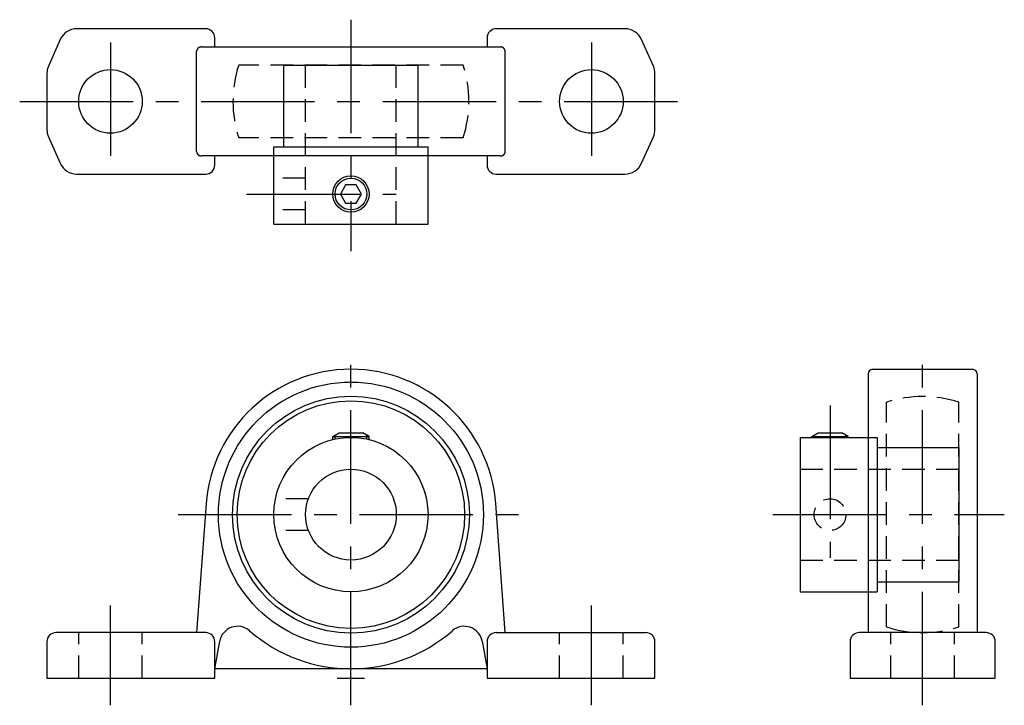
# Model space of a CAD drawing. Extents: x -37 to 72, y -3 to 73.
import ezdxf

# ---------------------------------------------------------------- set-up
doc = ezdxf.new("R2010")
doc.units = 0
doc.header["$LTSCALE"] = 10
doc.linetypes.add('CENTER', pattern=[2, 1.25, -0.25, 0.25, -0.25])
doc.linetypes.add('HIDDEN', pattern=[0.375, 0.25, -0.125])
doc.layers.get('0').update_dxf_attribs({"linetype": 'CONTINUOUS'})
doc.layers.add('CENTER', color=1, linetype='CENTER')
doc.layers.add('HIDDEN', color=3, linetype='HIDDEN')

msp = doc.modelspace()

# ---------------------------------------------------------------- linework, layer by layer
for p, q in [((-16, 71.5), (-30.2, 71.5)), ((30.2, 71.5), (16, 71.5)), ((-32.03, 70.31), (-33.33, 67.39)), ((-16.5, 69.5), (16.5, 69.5)), ((-15, 69.5), (-15, 70.5)), ((15, 70.5), (15, 69.5)), ((33.33, 67.39), (32.03, 70.31)), ((-17, 58), (-17, 69)), ((17, 58), (17, 69)), ((-7.4, 67.5), (7.4, 67.5)), ((-7.4, 58.5), (-7.4, 67.5)), ((7.4, 58.5), (7.4, 67.5)), ((-33.5, 66.58), (-33.5, 60.42)), ((33.5, 60.42), (33.5, 66.58)), ((-33.33, 59.61), (-32.03, 56.69)), ((32.03, 56.69), (33.33, 59.61)), ((-8.5, 58.5), (8.5, 58.5)), ((-8.5, 50), (-8.5, 58.5)), ((8.5, 50), (8.5, 58.5)), ((16.5, 57.5), (-16.5, 57.5)), ((-15, 56.5), (-15, 57.5)), ((15, 57.5), (15, 56.5)), ((-30.2, 55.5), (-16, 55.5)), ((16, 55.5), (30.2, 55.5)), ((-8.5, 50), (8.5, 50)), ((57.5, 34), (68.5, 34)), ((57, 33.5), (57, 5)), ((69, 33.5), (69, 5)), ((-2, 26.6), (-1.31, 27)), ((-2, 26.6), (2, 26.6)), ((-2, 26.26), (-2, 26.6)), ((-1.75, 26.32), (-1.75, 26.74)), ((-1.31, 27), (1.31, 27)), ((2, 26.6), (1.31, 27)), ((1.75, 26.32), (1.75, 26.74)), ((2, 26.26), (2, 26.6)), ((49.5, 26.5), (58, 26.5)), ((49.5, 26.5), (49.5, 9.5)), ((50.8, 26.6), (51.49, 27)), ((50.8, 26.6), (54.8, 26.6)), ((50.8, 26.5), (50.8, 26.6)), ((51.05, 26.5), (51.05, 26.74)), ((51.49, 27), (54.11, 27)), ((54.8, 26.6), (54.11, 27)), ((54.55, 26.5), (54.55, 26.74)), ((54.8, 26.5), (54.8, 26.6)), ((58, 26.5), (58, 9.5)), ((58, 25.4), (67, 25.4)), ((67, 25.4), (67, 10.6)), ((-15.96, 19.17), (-17, 5)), ((17, 5), (15.96, 19.17)), ((58, 10.6), (67, 10.6)), ((49.5, 9.5), (58, 9.5)), ((-16, 5), (-32.5, 5)), ((16, 5), (32.5, 5)), ((70, 5), (56, 5)), ((-33.5, 4), (-33.5, 0)), ((-15, 1), (-14.46, 4.05)), ((-15, 0), (-15, 4)), ((14.46, 4.05), (15, 1)), ((15, 4), (15, 0)), ((33.5, 0), (33.5, 4)), ((55, 4), (55, 0)), ((71, 0), (71, 4)), ((-33.5, 0), (-15, 0)), ((15, 1), (-15, 1)), ((15, 0), (33.5, 0)), ((55, 0), (71, 0))]:
    msp.add_line(p, q)
msp.add_lwpolyline([(-0.58, 54.3), (-1.15, 53.3), (-0.58, 52.3), (0.58, 52.3), (1.15, 53.3), (0.58, 54.3)], close=True)
for points in [[(-16.5, 69.5, 0), (-16.5, 69.5, 0), (-16.51, 69.5, 0), (-16.52, 69.5, 0), (-16.52, 69.5, 0), (-16.53, 69.5, 0), (-16.54, 69.5, 0), (-16.54, 69.5, 0), (-16.55, 69.5, 0), (-16.55, 69.5, 0), (-16.56, 69.5, 0), (-16.57, 69.5, 0), (-16.57, 69.49, 0), (-16.58, 69.49, 0), (-16.58, 69.49, 0), (-16.59, 69.49, 0), (-16.6, 69.49, 0), (-16.6, 69.49, 0), (-16.61, 69.49, 0), (-16.61, 69.49, 0), (-16.62, 69.48, 0), (-16.63, 69.48, 0), (-16.63, 69.48, 0), (-16.64, 69.48, 0), (-16.64, 69.48, 0), (-16.65, 69.48, 0), (-16.66, 69.47, 0), (-16.66, 69.47, 0), (-16.67, 69.47, 0), (-16.67, 69.47, 0), (-16.68, 69.47, 0), (-16.68, 69.46, 0), (-16.69, 69.46, 0), (-16.7, 69.46, 0), (-16.7, 69.46, 0), (-16.71, 69.45, 0), (-16.71, 69.45, 0), (-16.72, 69.45, 0), (-16.72, 69.45, 0), (-16.73, 69.44, 0), (-16.73, 69.44, 0), (-16.74, 69.44, 0), (-16.75, 69.44, 0), (-16.75, 69.43, 0), (-16.76, 69.43, 0), (-16.76, 69.43, 0), (-16.77, 69.42, 0), (-16.77, 69.42, 0), (-16.78, 69.42, 0), (-16.78, 69.41, 0), (-16.79, 69.41, 0), (-16.79, 69.41, 0), (-16.8, 69.4, 0), (-16.8, 69.4, 0), (-16.81, 69.39, 0), (-16.81, 69.39, 0), (-16.82, 69.39, 0), (-16.82, 69.38, 0), (-16.83, 69.38, 0), (-16.83, 69.37, 0), (-16.84, 69.37, 0), (-16.84, 69.37, 0), (-16.84, 69.36, 0), (-16.85, 69.36, 0), (-16.85, 69.35, 0), (-16.86, 69.35, 0), (-16.86, 69.34, 0), (-16.87, 69.34, 0), (-16.87, 69.34, 0), (-16.87, 69.33, 0), (-16.88, 69.33, 0), (-16.88, 69.32, 0), (-16.89, 69.32, 0), (-16.89, 69.31, 0), (-16.89, 69.31, 0), (-16.9, 69.3, 0), (-16.9, 69.3, 0), (-16.91, 69.29, 0), (-16.91, 69.29, 0), (-16.91, 69.28, 0), (-16.92, 69.28, 0), (-16.92, 69.27, 0), (-16.92, 69.27, 0), (-16.93, 69.26, 0), (-16.93, 69.26, 0), (-16.93, 69.25, 0), (-16.93, 69.25, 0), (-16.94, 69.24, 0), (-16.94, 69.24, 0), (-16.94, 69.23, 0), (-16.95, 69.22, 0), (-16.95, 69.22, 0), (-16.95, 69.21, 0), (-16.95, 69.21, 0), (-16.96, 69.2, 0), (-16.96, 69.2, 0), (-16.96, 69.19, 0), (-16.96, 69.19, 0), (-16.97, 69.18, 0), (-16.97, 69.17, 0), (-16.97, 69.17, 0), (-16.97, 69.16, 0), (-16.97, 69.16, 0), (-16.98, 69.15, 0), (-16.98, 69.15, 0), (-16.98, 69.14, 0), (-16.98, 69.13, 0), (-16.98, 69.13, 0), (-16.98, 69.12, 0), (-16.99, 69.12, 0), (-16.99, 69.11, 0), (-16.99, 69.1, 0), (-16.99, 69.1, 0), (-16.99, 69.09, 0), (-16.99, 69.09, 0), (-16.99, 69.08, 0), (-16.99, 69.07, 0), (-17, 69.07, 0), (-17, 69.06, 0), (-17, 69.06, 0), (-17, 69.05, 0), (-17, 69.04, 0), (-17, 69.04, 0), (-17, 69.03, 0), (-17, 69.02, 0), (-17, 69.02, 0), (-17, 69.01, 0), (-17, 69.01, 0), (-17, 69, 0)], [(17, 69, 0), (17, 69.01, 0), (17, 69.01, 0), (17, 69.02, 0), (17, 69.02, 0), (17, 69.03, 0), (17, 69.04, 0), (17, 69.04, 0), (17, 69.05, 0), (17, 69.06, 0), (17, 69.06, 0), (17, 69.07, 0), (16.99, 69.07, 0), (16.99, 69.08, 0), (16.99, 69.09, 0), (16.99, 69.09, 0), (16.99, 69.1, 0), (16.99, 69.1, 0), (16.99, 69.11, 0), (16.99, 69.12, 0), (16.98, 69.12, 0), (16.98, 69.13, 0), (16.98, 69.13, 0), (16.98, 69.14, 0), (16.98, 69.15, 0), (16.98, 69.15, 0), (16.97, 69.16, 0), (16.97, 69.16, 0), (16.97, 69.17, 0), (16.97, 69.17, 0), (16.97, 69.18, 0), (16.96, 69.19, 0), (16.96, 69.19, 0), (16.96, 69.2, 0), (16.96, 69.2, 0), (16.95, 69.21, 0), (16.95, 69.21, 0), (16.95, 69.22, 0), (16.95, 69.22, 0), (16.94, 69.23, 0), (16.94, 69.24, 0), (16.94, 69.24, 0), (16.93, 69.25, 0), (16.93, 69.25, 0), (16.93, 69.26, 0), (16.93, 69.26, 0), (16.92, 69.27, 0), (16.92, 69.27, 0), (16.92, 69.28, 0), (16.91, 69.28, 0), (16.91, 69.29, 0), (16.91, 69.29, 0), (16.9, 69.3, 0), (16.9, 69.3, 0), (16.89, 69.31, 0), (16.89, 69.31, 0), (16.89, 69.32, 0), (16.88, 69.32, 0), (16.88, 69.33, 0), (16.87, 69.33, 0), (16.87, 69.34, 0), (16.87, 69.34, 0), (16.86, 69.34, 0), (16.86, 69.35, 0), (16.85, 69.35, 0), (16.85, 69.36, 0), (16.84, 69.36, 0), (16.84, 69.37, 0), (16.84, 69.37, 0), (16.83, 69.37, 0), (16.83, 69.38, 0), (16.82, 69.38, 0), (16.82, 69.39, 0), (16.81, 69.39, 0), (16.81, 69.39, 0), (16.8, 69.4, 0), (16.8, 69.4, 0), (16.79, 69.41, 0), (16.79, 69.41, 0), (16.78, 69.41, 0), (16.78, 69.42, 0), (16.77, 69.42, 0), (16.77, 69.42, 0), (16.76, 69.43, 0), (16.76, 69.43, 0), (16.75, 69.43, 0), (16.75, 69.44, 0), (16.74, 69.44, 0), (16.73, 69.44, 0), (16.73, 69.44, 0), (16.72, 69.45, 0), (16.72, 69.45, 0), (16.71, 69.45, 0), (16.71, 69.45, 0), (16.7, 69.46, 0), (16.7, 69.46, 0), (16.69, 69.46, 0), (16.68, 69.46, 0), (16.68, 69.47, 0), (16.67, 69.47, 0), (16.67, 69.47, 0), (16.66, 69.47, 0), (16.66, 69.47, 0), (16.65, 69.48, 0), (16.64, 69.48, 0), (16.64, 69.48, 0), (16.63, 69.48, 0), (16.63, 69.48, 0), (16.62, 69.48, 0), (16.61, 69.49, 0), (16.61, 69.49, 0), (16.6, 69.49, 0), (16.6, 69.49, 0), (16.59, 69.49, 0), (16.58, 69.49, 0), (16.58, 69.49, 0), (16.57, 69.49, 0), (16.57, 69.5, 0), (16.56, 69.5, 0), (16.55, 69.5, 0), (16.55, 69.5, 0), (16.54, 69.5, 0), (16.54, 69.5, 0), (16.53, 69.5, 0), (16.52, 69.5, 0), (16.52, 69.5, 0), (16.51, 69.5, 0), (16.5, 69.5, 0), (16.5, 69.5, 0)], [(-17, 58, 0), (-17, 57.99, 0), (-17, 57.99, 0), (-17, 57.98, 0), (-17, 57.98, 0), (-17, 57.97, 0), (-17, 57.96, 0), (-17, 57.96, 0), (-17, 57.95, 0), (-17, 57.94, 0), (-17, 57.94, 0), (-17, 57.93, 0), (-16.99, 57.93, 0), (-16.99, 57.92, 0), (-16.99, 57.91, 0), (-16.99, 57.91, 0), (-16.99, 57.9, 0), (-16.99, 57.9, 0), (-16.99, 57.89, 0), (-16.99, 57.88, 0), (-16.98, 57.88, 0), (-16.98, 57.87, 0), (-16.98, 57.87, 0), (-16.98, 57.86, 0), (-16.98, 57.85, 0), (-16.98, 57.85, 0), (-16.97, 57.84, 0), (-16.97, 57.84, 0), (-16.97, 57.83, 0), (-16.97, 57.83, 0), (-16.97, 57.82, 0), (-16.96, 57.81, 0), (-16.96, 57.81, 0), (-16.96, 57.8, 0), (-16.96, 57.8, 0), (-16.95, 57.79, 0), (-16.95, 57.79, 0), (-16.95, 57.78, 0), (-16.95, 57.78, 0), (-16.94, 57.77, 0), (-16.94, 57.76, 0), (-16.94, 57.76, 0), (-16.93, 57.75, 0), (-16.93, 57.75, 0), (-16.93, 57.74, 0), (-16.93, 57.74, 0), (-16.92, 57.73, 0), (-16.92, 57.73, 0), (-16.92, 57.72, 0), (-16.91, 57.72, 0), (-16.91, 57.71, 0), (-16.91, 57.71, 0), (-16.9, 57.7, 0), (-16.9, 57.7, 0), (-16.89, 57.69, 0), (-16.89, 57.69, 0), (-16.89, 57.68, 0), (-16.88, 57.68, 0), (-16.88, 57.67, 0), (-16.87, 57.67, 0), (-16.87, 57.66, 0), (-16.87, 57.66, 0), (-16.86, 57.66, 0), (-16.86, 57.65, 0), (-16.85, 57.65, 0), (-16.85, 57.64, 0), (-16.84, 57.64, 0), (-16.84, 57.63, 0), (-16.84, 57.63, 0), (-16.83, 57.63, 0), (-16.83, 57.62, 0), (-16.82, 57.62, 0), (-16.82, 57.61, 0), (-16.81, 57.61, 0), (-16.81, 57.61, 0), (-16.8, 57.6, 0), (-16.8, 57.6, 0), (-16.79, 57.59, 0), (-16.79, 57.59, 0), (-16.78, 57.59, 0), (-16.78, 57.58, 0), (-16.77, 57.58, 0), (-16.77, 57.58, 0), (-16.76, 57.57, 0), (-16.76, 57.57, 0), (-16.75, 57.57, 0), (-16.75, 57.56, 0), (-16.74, 57.56, 0), (-16.73, 57.56, 0), (-16.73, 57.56, 0), (-16.72, 57.55, 0), (-16.72, 57.55, 0), (-16.71, 57.55, 0), (-16.71, 57.55, 0), (-16.7, 57.54, 0), (-16.7, 57.54, 0), (-16.69, 57.54, 0), (-16.68, 57.54, 0), (-16.68, 57.53, 0), (-16.67, 57.53, 0), (-16.67, 57.53, 0), (-16.66, 57.53, 0), (-16.66, 57.53, 0), (-16.65, 57.52, 0), (-16.64, 57.52, 0), (-16.64, 57.52, 0), (-16.63, 57.52, 0), (-16.63, 57.52, 0), (-16.62, 57.52, 0), (-16.61, 57.51, 0), (-16.61, 57.51, 0), (-16.6, 57.51, 0), (-16.6, 57.51, 0), (-16.59, 57.51, 0), (-16.58, 57.51, 0), (-16.58, 57.51, 0), (-16.57, 57.51, 0), (-16.57, 57.5, 0), (-16.56, 57.5, 0), (-16.55, 57.5, 0), (-16.55, 57.5, 0), (-16.54, 57.5, 0), (-16.54, 57.5, 0), (-16.53, 57.5, 0), (-16.52, 57.5, 0), (-16.52, 57.5, 0), (-16.51, 57.5, 0), (-16.5, 57.5, 0), (-16.5, 57.5, 0)], [(16.5, 57.5, 0), (16.5, 57.5, 0), (16.51, 57.5, 0), (16.52, 57.5, 0), (16.52, 57.5, 0), (16.53, 57.5, 0), (16.54, 57.5, 0), (16.54, 57.5, 0), (16.55, 57.5, 0), (16.55, 57.5, 0), (16.56, 57.5, 0), (16.57, 57.5, 0), (16.57, 57.51, 0), (16.58, 57.51, 0), (16.58, 57.51, 0), (16.59, 57.51, 0), (16.6, 57.51, 0), (16.6, 57.51, 0), (16.61, 57.51, 0), (16.61, 57.51, 0), (16.62, 57.52, 0), (16.63, 57.52, 0), (16.63, 57.52, 0), (16.64, 57.52, 0), (16.64, 57.52, 0), (16.65, 57.52, 0), (16.66, 57.53, 0), (16.66, 57.53, 0), (16.67, 57.53, 0), (16.67, 57.53, 0), (16.68, 57.53, 0), (16.68, 57.54, 0), (16.69, 57.54, 0), (16.7, 57.54, 0), (16.7, 57.54, 0), (16.71, 57.55, 0), (16.71, 57.55, 0), (16.72, 57.55, 0), (16.72, 57.55, 0), (16.73, 57.56, 0), (16.73, 57.56, 0), (16.74, 57.56, 0), (16.75, 57.56, 0), (16.75, 57.57, 0), (16.76, 57.57, 0), (16.76, 57.57, 0), (16.77, 57.58, 0), (16.77, 57.58, 0), (16.78, 57.58, 0), (16.78, 57.59, 0), (16.79, 57.59, 0), (16.79, 57.59, 0), (16.8, 57.6, 0), (16.8, 57.6, 0), (16.81, 57.61, 0), (16.81, 57.61, 0), (16.82, 57.61, 0), (16.82, 57.62, 0), (16.83, 57.62, 0), (16.83, 57.63, 0), (16.84, 57.63, 0), (16.84, 57.63, 0), (16.84, 57.64, 0), (16.85, 57.64, 0), (16.85, 57.65, 0), (16.86, 57.65, 0), (16.86, 57.66, 0), (16.87, 57.66, 0), (16.87, 57.66, 0), (16.87, 57.67, 0), (16.88, 57.67, 0), (16.88, 57.68, 0), (16.89, 57.68, 0), (16.89, 57.69, 0), (16.89, 57.69, 0), (16.9, 57.7, 0), (16.9, 57.7, 0), (16.91, 57.71, 0), (16.91, 57.71, 0), (16.91, 57.72, 0), (16.92, 57.72, 0), (16.92, 57.73, 0), (16.92, 57.73, 0), (16.93, 57.74, 0), (16.93, 57.74, 0), (16.93, 57.75, 0), (16.93, 57.75, 0), (16.94, 57.76, 0), (16.94, 57.76, 0), (16.94, 57.77, 0), (16.95, 57.78, 0), (16.95, 57.78, 0), (16.95, 57.79, 0), (16.95, 57.79, 0), (16.96, 57.8, 0), (16.96, 57.8, 0), (16.96, 57.81, 0), (16.96, 57.81, 0), (16.97, 57.82, 0), (16.97, 57.83, 0), (16.97, 57.83, 0), (16.97, 57.84, 0), (16.97, 57.84, 0), (16.98, 57.85, 0), (16.98, 57.85, 0), (16.98, 57.86, 0), (16.98, 57.87, 0), (16.98, 57.87, 0), (16.98, 57.88, 0), (16.99, 57.88, 0), (16.99, 57.89, 0), (16.99, 57.9, 0), (16.99, 57.9, 0), (16.99, 57.91, 0), (16.99, 57.91, 0), (16.99, 57.92, 0), (16.99, 57.93, 0), (17, 57.93, 0), (17, 57.94, 0), (17, 57.94, 0), (17, 57.95, 0), (17, 57.96, 0), (17, 57.96, 0), (17, 57.97, 0), (17, 57.98, 0), (17, 57.98, 0), (17, 57.99, 0), (17, 57.99, 0), (17, 58, 0)]]:
    msp.add_polyline3d(points)
for centre, radius in [((-26.5, 63.5), 3.5), ((26.5, 63.5), 3.5), ((0, 53.3), 2), ((0, 53.3), 1.75), ((0, 18), 14.6), ((0, 18), 13.05), ((0, 18), 12.53), ((0, 18), 8.5), ((0, 18), 5)]:
    msp.add_circle(centre, radius)
for centre, radius, start, end in [((-30.2, 69.5), 2, 90, 156.0375), ((-16, 70.5), 1, 0, 90), ((16, 70.5), 1, 90, 180), ((30.2, 69.5), 2, 23.9625, 90), ((-31.5, 66.58), 2, 156.0375, 180), ((31.5, 66.58), 2, 0, 23.9625), ((-31.5, 60.42), 2, 180, 203.9625), ((31.5, 60.42), 2, 336.0375, 0), ((-30.2, 57.5), 2, 203.9625, 270), ((-16, 56.5), 1, 270, 0), ((16, 56.5), 1, 180, 270), ((30.2, 57.5), 2, 270, 336.0375), ((0, 18), 16, 4.2091, 175.7909), ((57.5, 33.5), 0.5, 90, 180), ((68.5, 33.5), 0.5, 0, 90), ((-12.49, 3.7), 2, 48.8883, 170), ((12.49, 3.7), 2, 10, 131.1117), ((-32.5, 4), 1, 90, 180), ((-16, 4), 1, 0, 90), ((0, 18.02), 17, 228.8883, 311.1117), ((16, 4), 1, 90, 180), ((32.5, 4), 1, 0, 90), ((56, 4), 1, 90, 180), ((70, 4), 1, 0, 90)]:
    msp.add_arc(centre, radius, start, end)
at = {"layer": 'CENTER'}
for p, q in [((0, 72.5), (0, 47)), ((-26.5, 70), (-26.5, 57)), ((26.5, 70), (26.5, 57)), ((-36.5, 63.5), (36.5, 63.5)), ((-11.5, 53.3), (5, 53.3)), ((0, -3), (0, 37)), ((63, -3), (63, 37)), ((52.8, 30), (52.8, 13.25)), ((-19.05, 18), (19.05, 18)), ((46.5, 18), (72, 18)), ((-26.5, -3), (-26.5, 8)), ((26.5, -3), (26.5, 8)), ((-1.5, 0), (1.5, 0))]:
    msp.add_line(p, q, dxfattribs=at)
at = {"layer": 'HIDDEN'}
for p, q in [((12.37, 67.5), (-12.37, 67.5)), ((-5, 50), (-5, 67.5)), ((5, 50), (5, 67.5)), ((12.37, 59.5), (-12.37, 59.5)), ((-5, 55.05), (-8.5, 55.05)), ((-5, 51.55), (-8.5, 51.55)), ((59, 5.63), (59, 30.37)), ((67, 5.63), (67, 30.37)), ((49.5, 23), (67, 23)), ((-4.68, 19.75), (-8.32, 19.75)), ((-4.68, 16.25), (-8.32, 16.25)), ((49.5, 13), (67, 13)), ((-30, 0), (-30, 5)), ((-23, 0), (-23, 5)), ((23, 0), (23, 5)), ((30, 0), (30, 5)), ((59.5, 0), (59.5, 5)), ((66.5, 0), (66.5, 5))]:
    msp.add_line(p, q, dxfattribs=at)
msp.add_circle((52.8, 18), 1.75, dxfattribs=at)
for centre, start, end in [((0, 63.5), 162.0798, 197.9202), ((0, 63.5), 342.0798, 17.9202), ((63, 18), 72.0798, 107.9202), ((63, 18), 252.0798, 287.9202)]:
    msp.add_arc(centre, 13, start, end, dxfattribs=at)

doc.saveas('drawing.dxf')
